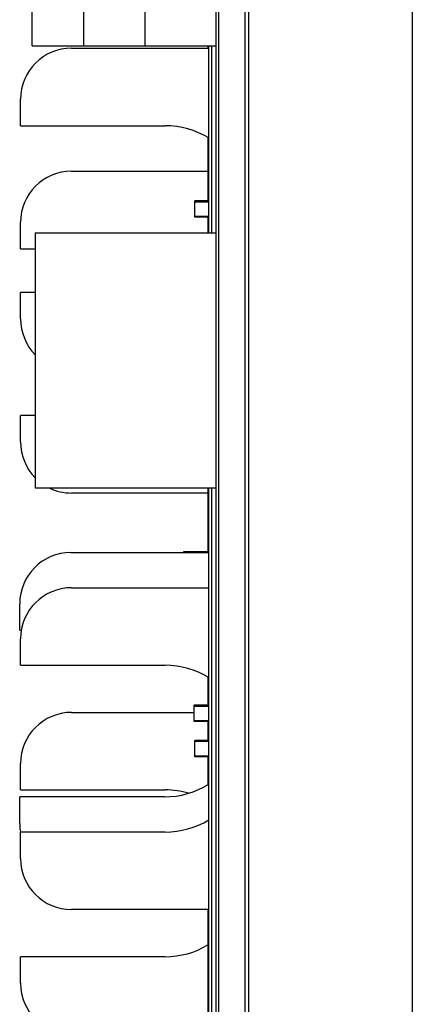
# Model space of a CAD drawing. Header units: inches. Extents: x 0 to 22, y 0 to 17.
# Tile 23 of 121: x 2.044 to 2.532, y 10.426 to 11.631. Entities that reach past the tile are written whole.
import ezdxf

# ---------------------------------------------------------------- set-up
doc = ezdxf.new("R2010")
doc.units = ezdxf.units.IN
doc.header["$LTSCALE"] = 1.21
doc.header["$MEASUREMENT"] = 0
doc.layers.get('0').update_dxf_attribs({"linetype": 'CONTINUOUS'})
doc.layers.add('DIMENSIONS', color=7, linetype='CONTINUOUS')
doc.styles.get("Standard").update_dxf_attribs({"font": 'txt', "width": 0.8})
doc.dimstyles.new('DIMSTYLE_1', dxfattribs={"dimtxt": 0.125, "dimasz": 0.18, "dimexe": 0.125, "dimexo": 0.0625, "dimgap": 0.03125, "dimtad": 0, "dimtih": 1, "dimtoh": 1, "dimzin": 4, "dimdsep": 46, "dimtxsty": 'STANDARD', "dimblk": '_FILLED', "dimblk1": '_FILLED', "dimblk2": '_FILLED', "dimcen": 0.09, "dimadec": 0, "dimazin": 0, "dimtp": 0.01, "dimtm": 0.01, "dimtfac": 1, "dimtofl": 0, "dimtmove": 0, "dimatfit": 3, "dimldrblk": '_FILLED', "dimfxl": 1, "dimtolj": 1, "dimtzin": 4, "dimarcsym": 0})

# ---------------------------------------------------------------- blocks, each defined once
blk = doc.blocks.new('*D49')
at = {"layer": 'DIMENSIONS', "color": 2, "linetype": 'CONTINUOUS'}
blk.add_line((2.8042, 11.3785), (2.8042, 12.9226), dxfattribs=at)
at = {"layer": 'DIMENSIONS', "color": 2, "linetype": 'CONTINUOUS', "insert": (2.7417, 12.9851), "char_height": 0.125, "width": 1.225, "attachment_point": 1, "rotation": 90, "line_spacing_factor": 0.9}
blk.add_mtext('3X .38{\\Ftxt.shx;\\W1.000000;\\H0.125000; }[9.6]', dxfattribs=at)
blk = doc.blocks.new('_FILLED')
at = {"color": 0, "linetype": 'BYBLOCK'}
blk.add_solid([(0, 0), (-1, 0.1736), (-1, -0.1736)], dxfattribs=at)
blk = doc.blocks.new('*D51')
at = {"layer": 'DIMENSIONS', "color": 2, "linetype": 'CONTINUOUS'}
for p, q in [((2.9968, 10.5445), (2.9968, 12.9226)), ((2.8597, 10.394), (2.9968, 10.5445)), ((2.8597, 10.1375), (2.8597, 10.394))]:
    blk.add_line(p, q, dxfattribs=at)
at = {"layer": 'DIMENSIONS', "color": 2, "linetype": 'CONTINUOUS', "insert": (2.9343, 12.9851), "char_height": 0.125, "width": 1.025, "attachment_point": 1, "rotation": 90, "line_spacing_factor": 0.9}
blk.add_mtext('.44{\\Ftxt.shx;\\W1.000000;\\H0.125000; }[11.1]', dxfattribs=at)

msp = doc.modelspace()

# ---------------------------------------------------------------- linework, layer by layer
at = {"color": 7, "linetype": 'CONTINUOUS'}
for p, q in [((2.5246, 12.4851), (2.5246, 8.3492)), ((2.2846, 8.0421), (2.2846, 12.1351)), ((2.0597, 11.5985), (2.0597, 11.6585)), ((2.1227, 11.5985), (2.1227, 11.6585)), ((2.198, 11.5985), (2.198, 11.6585)), ((2.0597, 11.5985), (2.2846, 11.5985)), ((2.2746, 11.5985), (2.2746, 11.5958)), ((2.2756, 11.37), (2.2756, 11.5985)), ((2.1078, 11.5958), (2.2756, 11.5958)), ((2.0453, 11.5009), (2.0453, 11.5333)), ((2.0453, 11.5009), (2.2224, 11.5009)), ((2.2746, 11.4866), (2.2746, 11.4089)), ((2.1078, 11.4453), (2.2746, 11.4453)), ((2.2586, 11.3889), (2.2586, 11.4089)), ((2.2756, 11.4089), (2.2586, 11.4089)), ((2.2756, 11.4076), (2.2586, 11.4076)), ((2.0453, 11.3505), (2.0453, 11.3828)), ((2.2586, 11.3903), (2.2756, 11.3903)), ((2.2756, 11.3889), (2.2586, 11.3889)), ((2.2746, 11.3889), (2.2746, 11.37)), ((2.0632, 11.37), (2.0632, 11.058)), ((2.0632, 11.37), (2.2846, 11.37)), ((2.0453, 11.3505), (2.0632, 11.3505)), ((2.0453, 11.2646), (2.0453, 11.2969)), ((2.0632, 11.2969), (2.0453, 11.2969)), ((2.0453, 11.1141), (2.0453, 11.1465)), ((2.0632, 11.1465), (2.0453, 11.1465)), ((2.0632, 11.058), (2.2846, 11.058)), ((2.2746, 11.058), (2.2746, 10.9788)), ((2.2756, 10.1285), (2.2756, 11.058)), ((2.2746, 11.0516), (2.1078, 11.0516)), ((2.1068, 10.9788), (2.2756, 10.9788)), ((2.2446, 10.9798), (2.2446, 10.9788)), ((2.2746, 10.9798), (2.2446, 10.9798)), ((2.1078, 10.9358), (2.2756, 10.9358)), ((2.0443, 10.884), (2.0443, 10.9163)), ((2.0443, 10.884), (2.0462, 10.884)), ((2.0453, 10.8409), (2.0453, 10.8733)), ((2.0453, 10.8409), (2.2224, 10.8409)), ((2.2746, 10.8266), (2.2746, 10.792)), ((2.2576, 10.772), (2.2576, 10.792)), ((2.2756, 10.792), (2.2576, 10.792)), ((2.1078, 10.7833), (2.2576, 10.7833)), ((2.2756, 10.7906), (2.2576, 10.7906)), ((2.2576, 10.7733), (2.2756, 10.7733)), ((2.2756, 10.772), (2.2576, 10.772)), ((2.2746, 10.772), (2.2746, 10.7489)), ((2.2586, 10.7289), (2.2586, 10.7489)), ((2.2756, 10.7489), (2.2586, 10.7489)), ((2.2756, 10.7476), (2.2586, 10.7476)), ((2.0453, 10.6885), (2.0453, 10.7208)), ((2.2586, 10.7303), (2.2756, 10.7303)), ((2.2756, 10.7289), (2.2586, 10.7289)), ((2.2746, 10.7289), (2.2746, 10.695)), ((2.0453, 10.6885), (2.2224, 10.6885)), ((2.0443, 10.6476), (2.0443, 10.68)), ((2.2214, 10.68), (2.0443, 10.68)), ((2.0453, 10.6046), (2.0453, 10.6369)), ((2.2224, 10.6369), (2.0453, 10.6369)), ((2.2756, 10.5421), (2.1078, 10.5421)), ((2.2746, 10.5421), (2.2746, 10.3188)), ((2.0453, 10.4521), (2.0453, 10.4845)), ((2.2224, 10.4845), (2.0453, 10.4845))]:
    msp.add_line(p, q, dxfattribs=at)
at = {"color": 9, "linetype": 'CONTINUOUS'}
for p, q in [((2.2881, 8.0421), (2.2881, 12.1351)), ((2.3201, 8.0421), (2.3201, 12.1351)), ((2.3246, 8.0421), (2.3246, 12.1351)), ((2.2794, 11.37), (2.2794, 11.5985)), ((2.2794, 10.1285), (2.2794, 11.058))]:
    msp.add_line(p, q, dxfattribs=at)
at = {"color": 7, "linetype": 'CONTINUOUS'}
for centre, radius, start, end in [((2.1078, 11.5333), 0.0625, 90, 180), ((2.2224, 11.3989), 0.102, 58.5664, 90), ((2.1078, 11.3828), 0.0625, 90, 180), ((2.1078, 11.2646), 0.0625, 180, 224.5371), ((2.1078, 11.1141), 0.0625, 180, 224.5392), ((2.1078, 11.1141), 0.0625, 243.9982, 270), ((2.1068, 10.9163), 0.0625, 90, 180), ((2.1078, 10.8733), 0.0625, 90, 180), ((2.2224, 10.7389), 0.102, 58.5664, 90), ((2.1078, 10.7208), 0.0625, 90, 180), ((2.2214, 10.782), 0.102, 270, 302.0972), ((2.2224, 10.5865), 0.102, 73.7341, 90), ((2.1068, 10.6476), 0.0625, 180, 190.0018), ((2.2224, 10.7389), 0.102, 270, 301.4336), ((2.1078, 10.6046), 0.0625, 180, 270), ((2.2224, 10.5865), 0.102, 270, 300.7653), ((2.1078, 10.4521), 0.0625, 180, 270)]:
    msp.add_arc(centre, radius, start, end, dxfattribs=at)

# ---------------------------------------------------------------- dimensions: what is measured, and where the dimension line sits
at = {"layer": 'DIMENSIONS', "color": 2, "linetype": 'CONTINUOUS'}
dim = msp.add_ordinate_dim(feature_location=(2.8042, 11.3785), offset=(0, 1.5441), dtype=1, origin=(2.4246, 12.4851), text='3X <>', dimstyle='DIMSTYLE_1', dxfattribs=at)
dim.commit()
dim.dimension.update_dxf_attribs({"geometry": '*D49', "text_midpoint": (2.8042, 13.5976)})
dim = msp.add_ordinate_dim(feature_location=(2.8597, 10.1375), offset=(0.1371, 2.7851), dtype=0, origin=(2.4246, 10.075), dimstyle='DIMSTYLE_1', dxfattribs=at)
dim.commit()
dim.dimension.update_dxf_attribs({"geometry": '*D51', "text_midpoint": (2.9968, 13.4976)})

doc.saveas('drawing.dxf')
